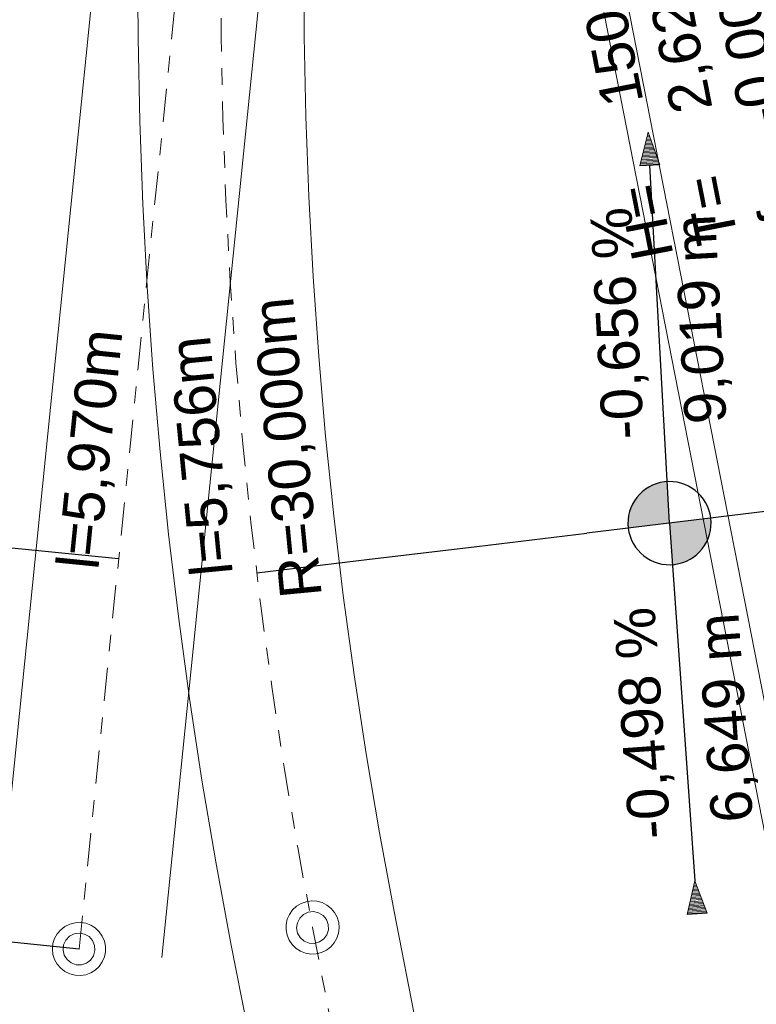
# Model space of a CAD drawing. Extents: x 4534443 to 4534638, y 5622054 to 5622365.
# Tile 61 of 79: x 4534532.08 to 4534536.51, y 5622307.55 to 5622313.47. Entities that reach past the tile are written whole.
import ezdxf

# ---------------------------------------------------------------- set-up
doc = ezdxf.new("R2010")
doc.units = 0
doc.linetypes.add('LT00000', pattern=[0])
doc.linetypes.add('LT00008', pattern=[0.42, 0.2, -0.1, 0.02, -0.1])
for name, color, linetype, lineweight, true_color in [('A-ELEMENTE', 18, 'LT00000', 5, 0x000000), ('A-LAENGEN', 18, 'LT00000', 5, 0x000000), ('ACHSEN', 18, 'LT00000', 5, 0x000000), ('GLEISE', 18, 'LT00000', 5, 0x000000), ('NEIGUNG', 18, 'LT00000', 5, 0x000000), ('Rundbord', 18, 'LT00000', 5, 0x000000)]:
    doc.layers.add(name, color=color, linetype=linetype, lineweight=lineweight, true_color=true_color)
doc.styles.add('TS100', font='arial.ttf', dxfattribs={"height": 0.2})

# ---------------------------------------------------------------- blocks, each defined once
blk = doc.blocks.new('SYMB1109')
at = {"color": 0, "linetype": 'ByBlock', "lineweight": -2, "flags": 128}
for points in [[(0.5, 0), (0.489765, 0.100649), (0.459479, 0.197178), (0.410382, 0.285634), (0.344483, 0.362396), (0.264482, 0.424322), (0.173653, 0.468876), (0.075714, 0.494234), (-0.025325, 0.499358), (-0.125326, 0.484039), (-0.220197, 0.448902), (-0.306053, 0.395388), (-0.379379, 0.325686), (-0.437173, 0.242651), (-0.47707, 0.149682), (-0.497435, 0.050584), (-0.497435, -0.050584), (-0.47707, -0.149682), (-0.437173, -0.242651), (-0.379379, -0.325686), (-0.306053, -0.395388), (-0.220197, -0.448902), (-0.125326, -0.484039), (-0.025325, -0.499358), (0.075714, -0.494234), (0.173653, -0.468876), (0.264482, -0.424322), (0.344483, -0.362396), (0.410382, -0.285634), (0.459479, -0.197178), (0.489765, -0.100649), (0.5, 0)], [(0.3, 0), (0.283745, 0.09741), (0.236742, 0.184264), (0.164084, 0.25115), (0.073646, 0.29082), (-0.024774, 0.298975), (-0.120509, 0.274732), (-0.203184, 0.220717), (-0.263842, 0.142784), (-0.295908, 0.049378), (-0.295908, -0.049378), (-0.263842, -0.142784), (-0.203184, -0.220717), (-0.120509, -0.274732), (-0.024774, -0.298975), (0.073646, -0.29082), (0.164084, -0.25115), (0.236742, -0.184264), (0.283745, -0.09741), (0.3, 0)]]:
    blk.add_lwpolyline(points, close=True, dxfattribs=at)
blk = doc.blocks.new('0050890N01')
at = {"color": 253, "linetype": 'ByBlock', "lineweight": 25, "true_color": 0xafafaf, "style": 'TS100'}
for s, p in [(' H=     1500 m', (-1.088194, 5.106944)), (' T=    2,625 m', (-1.070833, 4.706944)), (' f=   -0,002 m', (-1.022222, 4.306944))]:
    blk.add_text(s, height=0.25, dxfattribs=at).set_placement(p)
blk = doc.blocks.new('SYMB16')
at = {"color": 0, "linetype": 'ByBlock', "lineweight": -2}
for p, q in [((0.020001, 0.006001), (0.020001, -0.006001)), ((0.020001, 0.006001), (0.020001, -0.006001)), ((0.020001, 0.006001), (0.020001, -0.006001)), ((0.020001, 0.006001), (0.020001, -0.006001)), ((0.020001, 0.006001), (0.020001, -0.006001)), ((0.020001, 0.006001), (0.020001, -0.006001)), ((0.020001, 0.006001), (0.020001, -0.006001)), ((0.020001, 0.006001), (0.020001, -0.006001)), ((0.020001, 0.006001), (0.020001, -0.006001)), ((0.020001, 0.006001), (0.020001, -0.006001)), ((0.020001, 0.006001), (0.020001, -0.006001)), ((0.020001, 0.006001), (0.020001, -0.006001)), ((0.020001, 0.006001), (0.020001, -0.006001)), ((0.020001, 0.006001), (0.020001, -0.006001)), ((0.020001, 0.006001), (0.020001, -0.006001)), ((0.020001, 0.006001), (0.020001, -0.006001)), ((0.020001, 0.006001), (0.020001, -0.006001)), ((0.020001, 0.006001), (0.020001, -0.006001)), ((0.020001, 0.006001), (0.020001, -0.006001)), ((0.020001, 0.006001), (0.020001, -0.006001)), ((0.020001, 0.006001), (0.020001, -0.006001)), ((0.020001, 0.006001), (0.020001, -0.006001)), ((0.020001, 0.006001), (0.020001, -0.006001)), ((0.020001, 0.006001), (0.020001, -0.006001)), ((0.020001, 0.006001), (0.020001, -0.006001)), ((0.020001, 0.006001), (0.020001, -0.006001)), ((0.060001, 0.018001), (0.060001, -0.018001)), ((0.060001, 0.018001), (0.060001, -0.018001)), ((0.060001, 0.018001), (0.060001, -0.018001)), ((0.060001, 0.018001), (0.060001, -0.018001)), ((0.060001, 0.018001), (0.060001, -0.018001)), ((0.060001, 0.018001), (0.060001, -0.018001)), ((0.060001, 0.018001), (0.060001, -0.018001)), ((0.060001, 0.018001), (0.060001, -0.018001)), ((0.060001, 0.018001), (0.060001, -0.018001)), ((0.060001, 0.018001), (0.060001, -0.018001)), ((0.060001, 0.018001), (0.060001, -0.018001)), ((0.060001, 0.018001), (0.060001, -0.018001)), ((0.060001, 0.018001), (0.060001, -0.018001)), ((0.060001, 0.018001), (0.060001, -0.018001)), ((0.060001, 0.018001), (0.060001, -0.018001)), ((0.060001, 0.018001), (0.060001, -0.018001)), ((0.060001, 0.018001), (0.060001, -0.018001)), ((0.060001, 0.018001), (0.060001, -0.018001)), ((0.060001, 0.018001), (0.060001, -0.018001)), ((0.060001, 0.018001), (0.060001, -0.018001)), ((0.060001, 0.018001), (0.060001, -0.018001)), ((0.060001, 0.018001), (0.060001, -0.018001)), ((0.060001, 0.018001), (0.060001, -0.018001)), ((0.060001, 0.018001), (0.060001, -0.018001)), ((0.060001, 0.018001), (0.060001, -0.018001)), ((0.060001, 0.018001), (0.060001, -0.018001)), ((0.100001, 0.030001), (0.100001, -0.030001)), ((0.100001, 0.030001), (0.100001, -0.030001)), ((0.100001, 0.030001), (0.100001, -0.030001)), ((0.100001, 0.030001), (0.100001, -0.030001)), ((0.100001, 0.030001), (0.100001, -0.030001)), ((0.100001, 0.030001), (0.100001, -0.030001)), ((0.100001, 0.030001), (0.100001, -0.030001)), ((0.100001, 0.030001), (0.100001, -0.030001)), ((0.100001, 0.030001), (0.100001, -0.030001)), ((0.100001, 0.030001), (0.100001, -0.030001)), ((0.100001, 0.030001), (0.100001, -0.030001)), ((0.100001, 0.030001), (0.100001, -0.030001)), ((0.100001, 0.030001), (0.100001, -0.030001)), ((0.100001, 0.030001), (0.100001, -0.030001)), ((0.100001, 0.030001), (0.100001, -0.030001)), ((0.100001, 0.030001), (0.100001, -0.030001)), ((0.100001, 0.030001), (0.100001, -0.030001)), ((0.100001, 0.030001), (0.100001, -0.030001)), ((0.100001, 0.030001), (0.100001, -0.030001)), ((0.100001, 0.030001), (0.100001, -0.030001)), ((0.100001, 0.030001), (0.100001, -0.030001)), ((0.100001, 0.030001), (0.100001, -0.030001)), ((0.100001, 0.030001), (0.100001, -0.030001)), ((0.100001, 0.030001), (0.100001, -0.030001)), ((0.100001, 0.030001), (0.100001, -0.030001)), ((0.100001, 0.030001), (0.100001, -0.030001)), ((0.140001, 0.042001), (0.140001, -0.042001)), ((0.140001, 0.042001), (0.140001, -0.042001)), ((0.140001, 0.042001), (0.140001, -0.042001)), ((0.140001, 0.042001), (0.140001, -0.042001)), ((0.140001, 0.042001), (0.140001, -0.042001)), ((0.140001, 0.042001), (0.140001, -0.042001)), ((0.140001, 0.042001), (0.140001, -0.042001)), ((0.140001, 0.042001), (0.140001, -0.042001)), ((0.140001, 0.042001), (0.140001, -0.042001)), ((0.140001, 0.042001), (0.140001, -0.042001)), ((0.140001, 0.042001), (0.140001, -0.042001)), ((0.140001, 0.042001), (0.140001, -0.042001)), ((0.140001, 0.042001), (0.140001, -0.042001)), ((0.140001, 0.042001), (0.140001, -0.042001)), ((0.140001, 0.042001), (0.140001, -0.042001)), ((0.140001, 0.042001), (0.140001, -0.042001)), ((0.140001, 0.042001), (0.140001, -0.042001)), ((0.140001, 0.042001), (0.140001, -0.042001)), ((0.140001, 0.042001), (0.140001, -0.042001)), ((0.140001, 0.042001), (0.140001, -0.042001)), ((0.140001, 0.042001), (0.140001, -0.042001)), ((0.140001, 0.042001), (0.140001, -0.042001)), ((0.140001, 0.042001), (0.140001, -0.042001)), ((0.140001, 0.042001), (0.140001, -0.042001)), ((0.140001, 0.042001), (0.140001, -0.042001)), ((0.140001, 0.042001), (0.140001, -0.042001)), ((0.180001, 0.054001), (0.180001, -0.054001)), ((0.180001, 0.054001), (0.180001, -0.054001)), ((0.180001, 0.054001), (0.180001, -0.054001)), ((0.180001, 0.054001), (0.180001, -0.054001)), ((0.180001, 0.054001), (0.180001, -0.054001)), ((0.180001, 0.054001), (0.180001, -0.054001)), ((0.180001, 0.054001), (0.180001, -0.054001)), ((0.180001, 0.054001), (0.180001, -0.054001)), ((0.180001, 0.054001), (0.180001, -0.054001)), ((0.180001, 0.054001), (0.180001, -0.054001)), ((0.180001, 0.054001), (0.180001, -0.054001)), ((0.180001, 0.054001), (0.180001, -0.054001)), ((0.180001, 0.054001), (0.180001, -0.054001)), ((0.180001, 0.054001), (0.180001, -0.054001)), ((0.180001, 0.054001), (0.180001, -0.054001)), ((0.180001, 0.054001), (0.180001, -0.054001)), ((0.180001, 0.054001), (0.180001, -0.054001)), ((0.180001, 0.054001), (0.180001, -0.054001)), ((0.180001, 0.054001), (0.180001, -0.054001)), ((0.180001, 0.054001), (0.180001, -0.054001)), ((0.180001, 0.054001), (0.180001, -0.054001)), ((0.180001, 0.054001), (0.180001, -0.054001)), ((0.180001, 0.054001), (0.180001, -0.054001)), ((0.180001, 0.054001), (0.180001, -0.054001)), ((0.180001, 0.054001), (0.180001, -0.054001)), ((0.180001, 0.054001), (0.180001, -0.054001)), ((0.220001, 0.066001), (0.220001, -0.066001)), ((0.220001, 0.066001), (0.220001, -0.066001)), ((0.220001, 0.066001), (0.220001, -0.066001)), ((0.220001, 0.066001), (0.220001, -0.066001)), ((0.220001, 0.066001), (0.220001, -0.066001)), ((0.220001, 0.066001), (0.220001, -0.066001)), ((0.220001, 0.066001), (0.220001, -0.066001)), ((0.220001, 0.066001), (0.220001, -0.066001)), ((0.220001, 0.066001), (0.220001, -0.066001)), ((0.220001, 0.066001), (0.220001, -0.066001)), ((0.220001, 0.066001), (0.220001, -0.066001)), ((0.220001, 0.066001), (0.220001, -0.066001)), ((0.220001, 0.066001), (0.220001, -0.066001)), ((0.220001, 0.066001), (0.220001, -0.066001)), ((0.220001, 0.066001), (0.220001, -0.066001)), ((0.220001, 0.066001), (0.220001, -0.066001)), ((0.220001, 0.066001), (0.220001, -0.066001)), ((0.220001, 0.066001), (0.220001, -0.066001)), ((0.220001, 0.066001), (0.220001, -0.066001)), ((0.220001, 0.066001), (0.220001, -0.066001)), ((0.220001, 0.066001), (0.220001, -0.066001)), ((0.220001, 0.066001), (0.220001, -0.066001)), ((0.220001, 0.066001), (0.220001, -0.066001)), ((0.220001, 0.066001), (0.220001, -0.066001)), ((0.220001, 0.066001), (0.220001, -0.066001)), ((0.220001, 0.066001), (0.220001, -0.066001)), ((0.260001, 0.078001), (0.260001, -0.078001)), ((0.260001, 0.078001), (0.260001, -0.078001)), ((0.260001, 0.078001), (0.260001, -0.078001)), ((0.260001, 0.078001), (0.260001, -0.078001)), ((0.260001, 0.078001), (0.260001, -0.078001)), ((0.260001, 0.078001), (0.260001, -0.078001)), ((0.260001, 0.078001), (0.260001, -0.078001)), ((0.260001, 0.078001), (0.260001, -0.078001)), ((0.260001, 0.078001), (0.260001, -0.078001)), ((0.260001, 0.078001), (0.260001, -0.078001)), ((0.260001, 0.078001), (0.260001, -0.078001)), ((0.260001, 0.078001), (0.260001, -0.078001)), ((0.260001, 0.078001), (0.260001, -0.078001)), ((0.260001, 0.078001), (0.260001, -0.078001)), ((0.260001, 0.078001), (0.260001, -0.078001)), ((0.260001, 0.078001), (0.260001, -0.078001)), ((0.260001, 0.078001), (0.260001, -0.078001)), ((0.260001, 0.078001), (0.260001, -0.078001)), ((0.260001, 0.078001), (0.260001, -0.078001)), ((0.260001, 0.078001), (0.260001, -0.078001)), ((0.260001, 0.078001), (0.260001, -0.078001)), ((0.260001, 0.078001), (0.260001, -0.078001)), ((0.260001, 0.078001), (0.260001, -0.078001)), ((0.260001, 0.078001), (0.260001, -0.078001)), ((0.260001, 0.078001), (0.260001, -0.078001)), ((0.260001, 0.078001), (0.260001, -0.078001)), ((0.300001, 0.090001), (0.300001, -0.090001)), ((0.300001, 0.090001), (0.300001, -0.090001)), ((0.300001, 0.090001), (0.300001, -0.090001)), ((0.300001, 0.090001), (0.300001, -0.090001)), ((0.300001, 0.090001), (0.300001, -0.090001)), ((0.300001, 0.090001), (0.300001, -0.090001)), ((0.300001, 0.090001), (0.300001, -0.090001)), ((0.300001, 0.090001), (0.300001, -0.090001)), ((0.300001, 0.090001), (0.300001, -0.090001)), ((0.300001, 0.090001), (0.300001, -0.090001)), ((0.300001, 0.090001), (0.300001, -0.090001)), ((0.300001, 0.090001), (0.300001, -0.090001)), ((0.300001, 0.090001), (0.300001, -0.090001)), ((0.300001, 0.090001), (0.300001, -0.090001)), ((0.300001, 0.090001), (0.300001, -0.090001)), ((0.300001, 0.090001), (0.300001, -0.090001)), ((0.300001, 0.090001), (0.300001, -0.090001)), ((0.300001, 0.090001), (0.300001, -0.090001)), ((0.300001, 0.090001), (0.300001, -0.090001)), ((0.300001, 0.090001), (0.300001, -0.090001)), ((0.300001, 0.090001), (0.300001, -0.090001)), ((0.300001, 0.090001), (0.300001, -0.090001)), ((0.300001, 0.090001), (0.300001, -0.090001)), ((0.300001, 0.090001), (0.300001, -0.090001)), ((0.300001, 0.090001), (0.300001, -0.090001)), ((0.300001, 0.090001), (0.300001, -0.090001)), ((0.340001, 0.102001), (0.340001, -0.102001)), ((0.340001, 0.102001), (0.340001, -0.102001)), ((0.340001, 0.102001), (0.340001, -0.102001)), ((0.340001, 0.102001), (0.340001, -0.102001)), ((0.340001, 0.102001), (0.340001, -0.102001)), ((0.340001, 0.102001), (0.340001, -0.102001)), ((0.340001, 0.102001), (0.340001, -0.102001)), ((0.340001, 0.102001), (0.340001, -0.102001)), ((0.340001, 0.102001), (0.340001, -0.102001)), ((0.340001, 0.102001), (0.340001, -0.102001)), ((0.340001, 0.102001), (0.340001, -0.102001)), ((0.340001, 0.102001), (0.340001, -0.102001)), ((0.340001, 0.102001), (0.340001, -0.102001)), ((0.340001, 0.102001), (0.340001, -0.102001)), ((0.340001, 0.102001), (0.340001, -0.102001)), ((0.340001, 0.102001), (0.340001, -0.102001)), ((0.340001, 0.102001), (0.340001, -0.102001)), ((0.340001, 0.102001), (0.340001, -0.102001)), ((0.340001, 0.102001), (0.340001, -0.102001)), ((0.340001, 0.102001), (0.340001, -0.102001)), ((0.340001, 0.102001), (0.340001, -0.102001)), ((0.340001, 0.102001), (0.340001, -0.102001)), ((0.340001, 0.102001), (0.340001, -0.102001)), ((0.340001, 0.102001), (0.340001, -0.102001)), ((0.340001, 0.102001), (0.340001, -0.102001)), ((0.340001, 0.102001), (0.340001, -0.102001)), ((0.380001, 0.114001), (0.380001, -0.114001)), ((0.380001, 0.114001), (0.380001, -0.114001)), ((0.380001, 0.114001), (0.380001, -0.114001)), ((0.380001, 0.114001), (0.380001, -0.114001)), ((0.380001, 0.114001), (0.380001, -0.114001)), ((0.380001, 0.114001), (0.380001, -0.114001)), ((0.380001, 0.114001), (0.380001, -0.114001)), ((0.380001, 0.114001), (0.380001, -0.114001)), ((0.380001, 0.114001), (0.380001, -0.114001)), ((0.380001, 0.114001), (0.380001, -0.114001)), ((0.380001, 0.114001), (0.380001, -0.114001)), ((0.380001, 0.114001), (0.380001, -0.114001)), ((0.380001, 0.114001), (0.380001, -0.114001)), ((0.380001, 0.114001), (0.380001, -0.114001)), ((0.380001, 0.114001), (0.380001, -0.114001)), ((0.380001, 0.114001), (0.380001, -0.114001)), ((0.380001, 0.114001), (0.380001, -0.114001)), ((0.380001, 0.114001), (0.380001, -0.114001)), ((0.380001, 0.114001), (0.380001, -0.114001)), ((0.380001, 0.114001), (0.380001, -0.114001)), ((0.380001, 0.114001), (0.380001, -0.114001)), ((0.380001, 0.114001), (0.380001, -0.114001)), ((0.380001, 0.114001), (0.380001, -0.114001)), ((0.380001, 0.114001), (0.380001, -0.114001)), ((0.380001, 0.114001), (0.380001, -0.114001)), ((0.380001, 0.114001), (0.380001, -0.114001)), ((0.420001, 0.126001), (0.420001, -0.126001)), ((0.420001, 0.126001), (0.420001, -0.126001)), ((0.420001, 0.126001), (0.420001, -0.126001)), ((0.420001, 0.126001), (0.420001, -0.126001)), ((0.420001, 0.126001), (0.420001, -0.126001)), ((0.420001, 0.126001), (0.420001, -0.126001)), ((0.420001, 0.126001), (0.420001, -0.126001)), ((0.420001, 0.126001), (0.420001, -0.126001)), ((0.420001, 0.126001), (0.420001, -0.126001)), ((0.420001, 0.126001), (0.420001, -0.126001)), ((0.420001, 0.126001), (0.420001, -0.126001)), ((0.420001, 0.126001), (0.420001, -0.126001)), ((0.420001, 0.126001), (0.420001, -0.126001)), ((0.420001, 0.126001), (0.420001, -0.126001)), ((0.420001, 0.126001), (0.420001, -0.126001)), ((0.420001, 0.126001), (0.420001, -0.126001)), ((0.420001, 0.126001), (0.420001, -0.126001)), ((0.420001, 0.126001), (0.420001, -0.126001)), ((0.420001, 0.126001), (0.420001, -0.126001)), ((0.420001, 0.126001), (0.420001, -0.126001)), ((0.420001, 0.126001), (0.420001, -0.126001)), ((0.420001, 0.126001), (0.420001, -0.126001)), ((0.420001, 0.126001), (0.420001, -0.126001)), ((0.420001, 0.126001), (0.420001, -0.126001)), ((0.420001, 0.126001), (0.420001, -0.126001)), ((0.420001, 0.126001), (0.420001, -0.126001)), ((0.460001, 0.138001), (0.460001, -0.138001)), ((0.460001, 0.138001), (0.460001, -0.138001)), ((0.460001, 0.138001), (0.460001, -0.138001)), ((0.460001, 0.138001), (0.460001, -0.138001)), ((0.460001, 0.138001), (0.460001, -0.138001)), ((0.460001, 0.138001), (0.460001, -0.138001)), ((0.460001, 0.138001), (0.460001, -0.138001)), ((0.460001, 0.138001), (0.460001, -0.138001)), ((0.460001, 0.138001), (0.460001, -0.138001)), ((0.460001, 0.138001), (0.460001, -0.138001)), ((0.460001, 0.138001), (0.460001, -0.138001)), ((0.460001, 0.138001), (0.460001, -0.138001)), ((0.460001, 0.138001), (0.460001, -0.138001)), ((0.460001, 0.138001), (0.460001, -0.138001)), ((0.460001, 0.138001), (0.460001, -0.138001)), ((0.460001, 0.138001), (0.460001, -0.138001)), ((0.460001, 0.138001), (0.460001, -0.138001)), ((0.460001, 0.138001), (0.460001, -0.138001)), ((0.460001, 0.138001), (0.460001, -0.138001)), ((0.460001, 0.138001), (0.460001, -0.138001)), ((0.460001, 0.138001), (0.460001, -0.138001)), ((0.460001, 0.138001), (0.460001, -0.138001)), ((0.460001, 0.138001), (0.460001, -0.138001)), ((0.460001, 0.138001), (0.460001, -0.138001)), ((0.460001, 0.138001), (0.460001, -0.138001)), ((0.460001, 0.138001), (0.460001, -0.138001)), ((0.500001, 0.150001), (0.500001, -0.150001)), ((0.500001, 0.150001), (0.500001, -0.150001)), ((0.500001, 0.150001), (0.500001, -0.150001)), ((0.500001, 0.150001), (0.500001, -0.150001)), ((0.500001, 0.150001), (0.500001, -0.150001)), ((0.500001, 0.150001), (0.500001, -0.150001)), ((0.500001, 0.150001), (0.500001, -0.150001)), ((0.500001, 0.150001), (0.500001, -0.150001)), ((0.500001, 0.150001), (0.500001, -0.150001)), ((0.500001, 0.150001), (0.500001, -0.150001)), ((0.500001, 0.150001), (0.500001, -0.150001)), ((0.500001, 0.150001), (0.500001, -0.150001)), ((0.500001, 0.150001), (0.500001, -0.150001)), ((0.500001, 0.150001), (0.500001, -0.150001)), ((0.500001, 0.150001), (0.500001, -0.150001)), ((0.500001, 0.150001), (0.500001, -0.150001)), ((0.500001, 0.150001), (0.500001, -0.150001)), ((0.500001, 0.150001), (0.500001, -0.150001)), ((0.500001, 0.150001), (0.500001, -0.150001)), ((0.500001, 0.150001), (0.500001, -0.150001)), ((0.500001, 0.150001), (0.500001, -0.150001)), ((0.500001, 0.150001), (0.500001, -0.150001)), ((0.500001, 0.150001), (0.500001, -0.150001)), ((0.500001, 0.150001), (0.500001, -0.150001)), ((0.500001, 0.150001), (0.500001, -0.150001)), ((0.500001, 0.150001), (0.500001, -0.150001)), ((0.540001, 0.162001), (0.540001, -0.162001)), ((0.540001, 0.162001), (0.540001, -0.162001)), ((0.540001, 0.162001), (0.540001, -0.162001)), ((0.540001, 0.162001), (0.540001, -0.162001)), ((0.540001, 0.162001), (0.540001, -0.162001)), ((0.540001, 0.162001), (0.540001, -0.162001)), ((0.540001, 0.162001), (0.540001, -0.162001)), ((0.540001, 0.162001), (0.540001, -0.162001)), ((0.540001, 0.162001), (0.540001, -0.162001)), ((0.540001, 0.162001), (0.540001, -0.162001)), ((0.540001, 0.162001), (0.540001, -0.162001)), ((0.540001, 0.162001), (0.540001, -0.162001)), ((0.540001, 0.162001), (0.540001, -0.162001)), ((0.540001, 0.162001), (0.540001, -0.162001)), ((0.540001, 0.162001), (0.540001, -0.162001)), ((0.540001, 0.162001), (0.540001, -0.162001)), ((0.540001, 0.162001), (0.540001, -0.162001)), ((0.540001, 0.162001), (0.540001, -0.162001)), ((0.540001, 0.162001), (0.540001, -0.162001)), ((0.540001, 0.162001), (0.540001, -0.162001)), ((0.540001, 0.162001), (0.540001, -0.162001)), ((0.540001, 0.162001), (0.540001, -0.162001)), ((0.540001, 0.162001), (0.540001, -0.162001)), ((0.540001, 0.162001), (0.540001, -0.162001)), ((0.540001, 0.162001), (0.540001, -0.162001)), ((0.540001, 0.162001), (0.540001, -0.162001)), ((0.580001, 0.174001), (0.580001, -0.174001)), ((0.580001, 0.174001), (0.580001, -0.174001)), ((0.580001, 0.174001), (0.580001, -0.174001)), ((0.580001, 0.174001), (0.580001, -0.174001)), ((0.580001, 0.174001), (0.580001, -0.174001)), ((0.580001, 0.174001), (0.580001, -0.174001)), ((0.580001, 0.174001), (0.580001, -0.174001)), ((0.580001, 0.174001), (0.580001, -0.174001)), ((0.580001, 0.174001), (0.580001, -0.174001)), ((0.580001, 0.174001), (0.580001, -0.174001)), ((0.580001, 0.174001), (0.580001, -0.174001)), ((0.580001, 0.174001), (0.580001, -0.174001)), ((0.580001, 0.174001), (0.580001, -0.174001)), ((0.580001, 0.174001), (0.580001, -0.174001)), ((0.580001, 0.174001), (0.580001, -0.174001)), ((0.580001, 0.174001), (0.580001, -0.174001)), ((0.580001, 0.174001), (0.580001, -0.174001)), ((0.580001, 0.174001), (0.580001, -0.174001)), ((0.580001, 0.174001), (0.580001, -0.174001)), ((0.580001, 0.174001), (0.580001, -0.174001)), ((0.580001, 0.174001), (0.580001, -0.174001)), ((0.580001, 0.174001), (0.580001, -0.174001)), ((0.580001, 0.174001), (0.580001, -0.174001)), ((0.580001, 0.174001), (0.580001, -0.174001)), ((0.580001, 0.174001), (0.580001, -0.174001)), ((0.580001, 0.174001), (0.580001, -0.174001)), ((0.620001, 0.186001), (0.620001, -0.186001)), ((0.620001, 0.186001), (0.620001, -0.186001)), ((0.620001, 0.186001), (0.620001, -0.186001)), ((0.620001, 0.186001), (0.620001, -0.186001)), ((0.620001, 0.186001), (0.620001, -0.186001)), ((0.620001, 0.186001), (0.620001, -0.186001)), ((0.620001, 0.186001), (0.620001, -0.186001)), ((0.620001, 0.186001), (0.620001, -0.186001)), ((0.620001, 0.186001), (0.620001, -0.186001)), ((0.620001, 0.186001), (0.620001, -0.186001)), ((0.620001, 0.186001), (0.620001, -0.186001)), ((0.620001, 0.186001), (0.620001, -0.186001)), ((0.620001, 0.186001), (0.620001, -0.186001)), ((0.620001, 0.186001), (0.620001, -0.186001)), ((0.620001, 0.186001), (0.620001, -0.186001)), ((0.620001, 0.186001), (0.620001, -0.186001)), ((0.620001, 0.186001), (0.620001, -0.186001)), ((0.620001, 0.186001), (0.620001, -0.186001)), ((0.620001, 0.186001), (0.620001, -0.186001)), ((0.620001, 0.186001), (0.620001, -0.186001)), ((0.620001, 0.186001), (0.620001, -0.186001)), ((0.620001, 0.186001), (0.620001, -0.186001)), ((0.620001, 0.186001), (0.620001, -0.186001)), ((0.620001, 0.186001), (0.620001, -0.186001)), ((0.620001, 0.186001), (0.620001, -0.186001)), ((0.620001, 0.186001), (0.620001, -0.186001)), ((0.660001, 0.198001), (0.660001, -0.198001)), ((0.660001, 0.198001), (0.660001, -0.198001)), ((0.660001, 0.198001), (0.660001, -0.198001)), ((0.660001, 0.198001), (0.660001, -0.198001)), ((0.660001, 0.198001), (0.660001, -0.198001)), ((0.660001, 0.198001), (0.660001, -0.198001)), ((0.660001, 0.198001), (0.660001, -0.198001)), ((0.660001, 0.198001), (0.660001, -0.198001)), ((0.660001, 0.198001), (0.660001, -0.198001)), ((0.660001, 0.198001), (0.660001, -0.198001)), ((0.660001, 0.198001), (0.660001, -0.198001)), ((0.660001, 0.198001), (0.660001, -0.198001)), ((0.660001, 0.198001), (0.660001, -0.198001)), ((0.660001, 0.198001), (0.660001, -0.198001)), ((0.660001, 0.198001), (0.660001, -0.198001)), ((0.660001, 0.198001), (0.660001, -0.198001)), ((0.660001, 0.198001), (0.660001, -0.198001)), ((0.660001, 0.198001), (0.660001, -0.198001)), ((0.660001, 0.198001), (0.660001, -0.198001)), ((0.660001, 0.198001), (0.660001, -0.198001)), ((0.660001, 0.198001), (0.660001, -0.198001)), ((0.660001, 0.198001), (0.660001, -0.198001)), ((0.660001, 0.198001), (0.660001, -0.198001)), ((0.660001, 0.198001), (0.660001, -0.198001)), ((0.660001, 0.198001), (0.660001, -0.198001)), ((0.660001, 0.198001), (0.660001, -0.198001)), ((0.700001, 0.210001), (0.700001, -0.210001)), ((0.700001, 0.210001), (0.700001, -0.210001)), ((0.700001, 0.210001), (0.700001, -0.210001)), ((0.700001, 0.210001), (0.700001, -0.210001)), ((0.700001, 0.210001), (0.700001, -0.210001)), ((0.700001, 0.210001), (0.700001, -0.210001)), ((0.700001, 0.210001), (0.700001, -0.210001)), ((0.700001, 0.210001), (0.700001, -0.210001)), ((0.700001, 0.210001), (0.700001, -0.210001)), ((0.700001, 0.210001), (0.700001, -0.210001)), ((0.700001, 0.210001), (0.700001, -0.210001)), ((0.700001, 0.210001), (0.700001, -0.210001)), ((0.700001, 0.210001), (0.700001, -0.210001)), ((0.700001, 0.210001), (0.700001, -0.210001)), ((0.700001, 0.210001), (0.700001, -0.210001)), ((0.700001, 0.210001), (0.700001, -0.210001)), ((0.700001, 0.210001), (0.700001, -0.210001)), ((0.700001, 0.210001), (0.700001, -0.210001)), ((0.700001, 0.210001), (0.700001, -0.210001)), ((0.700001, 0.210001), (0.700001, -0.210001)), ((0.700001, 0.210001), (0.700001, -0.210001)), ((0.700001, 0.210001), (0.700001, -0.210001)), ((0.700001, 0.210001), (0.700001, -0.210001)), ((0.700001, 0.210001), (0.700001, -0.210001)), ((0.700001, 0.210001), (0.700001, -0.210001)), ((0.700001, 0.210001), (0.700001, -0.210001)), ((0.740001, 0.222001), (0.740001, -0.222001)), ((0.740001, 0.222001), (0.740001, -0.222001)), ((0.740001, 0.222001), (0.740001, -0.222001)), ((0.740001, 0.222001), (0.740001, -0.222001)), ((0.740001, 0.222001), (0.740001, -0.222001)), ((0.740001, 0.222001), (0.740001, -0.222001)), ((0.740001, 0.222001), (0.740001, -0.222001)), ((0.740001, 0.222001), (0.740001, -0.222001)), ((0.740001, 0.222001), (0.740001, -0.222001)), ((0.740001, 0.222001), (0.740001, -0.222001)), ((0.740001, 0.222001), (0.740001, -0.222001)), ((0.740001, 0.222001), (0.740001, -0.222001)), ((0.740001, 0.222001), (0.740001, -0.222001)), ((0.740001, 0.222001), (0.740001, -0.222001)), ((0.740001, 0.222001), (0.740001, -0.222001)), ((0.740001, 0.222001), (0.740001, -0.222001)), ((0.740001, 0.222001), (0.740001, -0.222001)), ((0.740001, 0.222001), (0.740001, -0.222001)), ((0.740001, 0.222001), (0.740001, -0.222001)), ((0.740001, 0.222001), (0.740001, -0.222001)), ((0.740001, 0.222001), (0.740001, -0.222001)), ((0.740001, 0.222001), (0.740001, -0.222001)), ((0.740001, 0.222001), (0.740001, -0.222001)), ((0.740001, 0.222001), (0.740001, -0.222001)), ((0.740001, 0.222001), (0.740001, -0.222001)), ((0.740001, 0.222001), (0.740001, -0.222001)), ((0.780001, 0.234001), (0.780001, -0.234001)), ((0.780001, 0.234001), (0.780001, -0.234001)), ((0.780001, 0.234001), (0.780001, -0.234001)), ((0.780001, 0.234001), (0.780001, -0.234001)), ((0.780001, 0.234001), (0.780001, -0.234001)), ((0.780001, 0.234001), (0.780001, -0.234001)), ((0.780001, 0.234001), (0.780001, -0.234001)), ((0.780001, 0.234001), (0.780001, -0.234001)), ((0.780001, 0.234001), (0.780001, -0.234001)), ((0.780001, 0.234001), (0.780001, -0.234001)), ((0.780001, 0.234001), (0.780001, -0.234001)), ((0.780001, 0.234001), (0.780001, -0.234001)), ((0.780001, 0.234001), (0.780001, -0.234001)), ((0.780001, 0.234001), (0.780001, -0.234001)), ((0.780001, 0.234001), (0.780001, -0.234001)), ((0.780001, 0.234001), (0.780001, -0.234001)), ((0.780001, 0.234001), (0.780001, -0.234001)), ((0.780001, 0.234001), (0.780001, -0.234001)), ((0.780001, 0.234001), (0.780001, -0.234001)), ((0.780001, 0.234001), (0.780001, -0.234001)), ((0.780001, 0.234001), (0.780001, -0.234001)), ((0.780001, 0.234001), (0.780001, -0.234001)), ((0.780001, 0.234001), (0.780001, -0.234001)), ((0.780001, 0.234001), (0.780001, -0.234001)), ((0.780001, 0.234001), (0.780001, -0.234001)), ((0.780001, 0.234001), (0.780001, -0.234001)), ((0.820001, 0.246001), (0.820001, -0.246001)), ((0.820001, 0.246001), (0.820001, -0.246001)), ((0.820001, 0.246001), (0.820001, -0.246001)), ((0.820001, 0.246001), (0.820001, -0.246001)), ((0.820001, 0.246001), (0.820001, -0.246001)), ((0.820001, 0.246001), (0.820001, -0.246001)), ((0.820001, 0.246001), (0.820001, -0.246001)), ((0.820001, 0.246001), (0.820001, -0.246001)), ((0.820001, 0.246001), (0.820001, -0.246001)), ((0.820001, 0.246001), (0.820001, -0.246001)), ((0.820001, 0.246001), (0.820001, -0.246001)), ((0.820001, 0.246001), (0.820001, -0.246001)), ((0.820001, 0.246001), (0.820001, -0.246001)), ((0.820001, 0.246001), (0.820001, -0.246001)), ((0.820001, 0.246001), (0.820001, -0.246001)), ((0.820001, 0.246001), (0.820001, -0.246001)), ((0.820001, 0.246001), (0.820001, -0.246001)), ((0.820001, 0.246001), (0.820001, -0.246001)), ((0.820001, 0.246001), (0.820001, -0.246001)), ((0.820001, 0.246001), (0.820001, -0.246001)), ((0.820001, 0.246001), (0.820001, -0.246001)), ((0.820001, 0.246001), (0.820001, -0.246001)), ((0.820001, 0.246001), (0.820001, -0.246001)), ((0.820001, 0.246001), (0.820001, -0.246001)), ((0.820001, 0.246001), (0.820001, -0.246001)), ((0.820001, 0.246001), (0.820001, -0.246001)), ((0.860001, 0.258001), (0.860001, -0.258001)), ((0.860001, 0.258001), (0.860001, -0.258001)), ((0.860001, 0.258001), (0.860001, -0.258001)), ((0.860001, 0.258001), (0.860001, -0.258001)), ((0.860001, 0.258001), (0.860001, -0.258001)), ((0.860001, 0.258001), (0.860001, -0.258001)), ((0.860001, 0.258001), (0.860001, -0.258001)), ((0.860001, 0.258001), (0.860001, -0.258001)), ((0.860001, 0.258001), (0.860001, -0.258001)), ((0.860001, 0.258001), (0.860001, -0.258001)), ((0.860001, 0.258001), (0.860001, -0.258001)), ((0.860001, 0.258001), (0.860001, -0.258001)), ((0.860001, 0.258001), (0.860001, -0.258001)), ((0.860001, 0.258001), (0.860001, -0.258001)), ((0.860001, 0.258001), (0.860001, -0.258001)), ((0.860001, 0.258001), (0.860001, -0.258001)), ((0.860001, 0.258001), (0.860001, -0.258001)), ((0.860001, 0.258001), (0.860001, -0.258001)), ((0.860001, 0.258001), (0.860001, -0.258001)), ((0.860001, 0.258001), (0.860001, -0.258001)), ((0.860001, 0.258001), (0.860001, -0.258001)), ((0.860001, 0.258001), (0.860001, -0.258001)), ((0.860001, 0.258001), (0.860001, -0.258001)), ((0.860001, 0.258001), (0.860001, -0.258001)), ((0.860001, 0.258001), (0.860001, -0.258001)), ((0.860001, 0.258001), (0.860001, -0.258001)), ((0.900001, 0.270001), (0.900001, -0.270001)), ((0.900001, 0.270001), (0.900001, -0.270001)), ((0.900001, 0.270001), (0.900001, -0.270001)), ((0.900001, 0.270001), (0.900001, -0.270001)), ((0.900001, 0.270001), (0.900001, -0.270001)), ((0.900001, 0.270001), (0.900001, -0.270001)), ((0.900001, 0.270001), (0.900001, -0.270001)), ((0.900001, 0.270001), (0.900001, -0.270001)), ((0.900001, 0.270001), (0.900001, -0.270001)), ((0.900001, 0.270001), (0.900001, -0.270001)), ((0.900001, 0.270001), (0.900001, -0.270001)), ((0.900001, 0.270001), (0.900001, -0.270001)), ((0.900001, 0.270001), (0.900001, -0.270001)), ((0.900001, 0.270001), (0.900001, -0.270001)), ((0.900001, 0.270001), (0.900001, -0.270001)), ((0.900001, 0.270001), (0.900001, -0.270001)), ((0.900001, 0.270001), (0.900001, -0.270001)), ((0.900001, 0.270001), (0.900001, -0.270001)), ((0.900001, 0.270001), (0.900001, -0.270001)), ((0.900001, 0.270001), (0.900001, -0.270001)), ((0.900001, 0.270001), (0.900001, -0.270001)), ((0.900001, 0.270001), (0.900001, -0.270001)), ((0.900001, 0.270001), (0.900001, -0.270001)), ((0.900001, 0.270001), (0.900001, -0.270001)), ((0.900001, 0.270001), (0.900001, -0.270001)), ((0.900001, 0.270001), (0.900001, -0.270001)), ((0.940001, 0.282001), (0.940001, -0.282001)), ((0.940001, 0.282001), (0.940001, -0.282001)), ((0.940001, 0.282001), (0.940001, -0.282001)), ((0.940001, 0.282001), (0.940001, -0.282001)), ((0.940001, 0.282001), (0.940001, -0.282001)), ((0.940001, 0.282001), (0.940001, -0.282001)), ((0.940001, 0.282001), (0.940001, -0.282001)), ((0.940001, 0.282001), (0.940001, -0.282001)), ((0.940001, 0.282001), (0.940001, -0.282001)), ((0.940001, 0.282001), (0.940001, -0.282001)), ((0.940001, 0.282001), (0.940001, -0.282001)), ((0.940001, 0.282001), (0.940001, -0.282001)), ((0.940001, 0.282001), (0.940001, -0.282001)), ((0.940001, 0.282001), (0.940001, -0.282001)), ((0.940001, 0.282001), (0.940001, -0.282001)), ((0.940001, 0.282001), (0.940001, -0.282001)), ((0.940001, 0.282001), (0.940001, -0.282001)), ((0.940001, 0.282001), (0.940001, -0.282001)), ((0.940001, 0.282001), (0.940001, -0.282001)), ((0.940001, 0.282001), (0.940001, -0.282001)), ((0.940001, 0.282001), (0.940001, -0.282001)), ((0.940001, 0.282001), (0.940001, -0.282001)), ((0.940001, 0.282001), (0.940001, -0.282001)), ((0.940001, 0.282001), (0.940001, -0.282001)), ((0.940001, 0.282001), (0.940001, -0.282001)), ((0.940001, 0.282001), (0.940001, -0.282001)), ((0.980001, 0.294001), (0.980001, -0.294001)), ((0.980001, 0.294001), (0.980001, -0.294001)), ((0.980001, 0.294001), (0.980001, -0.294001)), ((0.980001, 0.294001), (0.980001, -0.294001)), ((0.980001, 0.294001), (0.980001, -0.294001)), ((0.980001, 0.294001), (0.980001, -0.294001)), ((0.980001, 0.294001), (0.980001, -0.294001)), ((0.980001, 0.294001), (0.980001, -0.294001)), ((0.980001, 0.294001), (0.980001, -0.294001)), ((0.980001, 0.294001), (0.980001, -0.294001)), ((0.980001, 0.294001), (0.980001, -0.294001)), ((0.980001, 0.294001), (0.980001, -0.294001)), ((0.980001, 0.294001), (0.980001, -0.294001)), ((0.980001, 0.294001), (0.980001, -0.294001)), ((0.980001, 0.294001), (0.980001, -0.294001)), ((0.980001, 0.294001), (0.980001, -0.294001)), ((0.980001, 0.294001), (0.980001, -0.294001)), ((0.980001, 0.294001), (0.980001, -0.294001)), ((0.980001, 0.294001), (0.980001, -0.294001)), ((0.980001, 0.294001), (0.980001, -0.294001)), ((0.980001, 0.294001), (0.980001, -0.294001)), ((0.980001, 0.294001), (0.980001, -0.294001)), ((0.980001, 0.294001), (0.980001, -0.294001)), ((0.980001, 0.294001), (0.980001, -0.294001)), ((0.980001, 0.294001), (0.980001, -0.294001)), ((0.980001, 0.294001), (0.980001, -0.294001))]:
    blk.add_line(p, q, dxfattribs=at)
at = {"color": 0, "linetype": 'ByBlock', "lineweight": -2, "flags": 128}
blk.add_lwpolyline([(1, 0.3), (0, 0), (1, -0.3), (1, 0.3)], close=True, dxfattribs=at)
blk.add_lwpolyline([(1, 0.3), (0, 0), (1, -0.3), (1, 0.3)], close=True, dxfattribs=at)
blk.add_lwpolyline([(1, 0.3), (0, 0), (1, -0.3), (1, 0.3)], close=True, dxfattribs=at)
blk.add_lwpolyline([(1, 0.3), (0, 0), (1, -0.3), (1, 0.3)], close=True, dxfattribs=at)
blk.add_lwpolyline([(1, 0.3), (0, 0), (1, -0.3), (1, 0.3)], close=True, dxfattribs=at)
blk.add_lwpolyline([(1, 0.3), (0, 0), (1, -0.3), (1, 0.3)], close=True, dxfattribs=at)
blk.add_lwpolyline([(1, 0.3), (0, 0), (1, -0.3), (1, 0.3)], close=True, dxfattribs=at)
blk.add_lwpolyline([(1, 0.3), (0, 0), (1, -0.3), (1, 0.3)], close=True, dxfattribs=at)
blk.add_lwpolyline([(1, 0.3), (0, 0), (1, -0.3), (1, 0.3)], close=True, dxfattribs=at)
blk.add_lwpolyline([(1, 0.3), (0, 0), (1, -0.3), (1, 0.3)], close=True, dxfattribs=at)
blk.add_lwpolyline([(1, 0.3), (0, 0), (1, -0.3), (1, 0.3)], close=True, dxfattribs=at)
blk.add_lwpolyline([(1, 0.3), (0, 0), (1, -0.3), (1, 0.3)], close=True, dxfattribs=at)
blk.add_lwpolyline([(1, 0.3), (0, 0), (1, -0.3), (1, 0.3)], close=True, dxfattribs=at)
blk.add_lwpolyline([(1, 0.3), (0, 0), (1, -0.3), (1, 0.3)], close=True, dxfattribs=at)
blk.add_lwpolyline([(1, 0.3), (0, 0), (1, -0.3), (1, 0.3)], close=True, dxfattribs=at)
blk.add_lwpolyline([(1, 0.3), (0, 0), (1, -0.3), (1, 0.3)], close=True, dxfattribs=at)
blk.add_lwpolyline([(1, 0.3), (0, 0), (1, -0.3), (1, 0.3)], close=True, dxfattribs=at)
blk.add_lwpolyline([(1, 0.3), (0, 0), (1, -0.3), (1, 0.3)], close=True, dxfattribs=at)
blk.add_lwpolyline([(1, 0.3), (0, 0), (1, -0.3), (1, 0.3)], close=True, dxfattribs=at)
blk.add_lwpolyline([(1, 0.3), (0, 0), (1, -0.3), (1, 0.3)], close=True, dxfattribs=at)
blk.add_lwpolyline([(1, 0.3), (0, 0), (1, -0.3), (1, 0.3)], close=True, dxfattribs=at)
blk.add_lwpolyline([(1, 0.3), (0, 0), (1, -0.3), (1, 0.3)], close=True, dxfattribs=at)
blk.add_lwpolyline([(1, 0.3), (0, 0), (1, -0.3), (1, 0.3)], close=True, dxfattribs=at)
blk.add_lwpolyline([(1, 0.3), (0, 0), (1, -0.3), (1, 0.3)], close=True, dxfattribs=at)
blk.add_lwpolyline([(1, 0.3), (0, 0), (1, -0.3), (1, 0.3)], close=True, dxfattribs=at)
blk.add_lwpolyline([(1, 0.3), (0, 0), (1, -0.3), (1, 0.3)], close=True, dxfattribs=at)
blk = doc.blocks.new('0050990N06')
at = {"linetype": 'Continuous', "lineweight": 25, "true_color": 0xafafaf}
for points in [[(0.24963, -0.48632), (0.24925, -0.48067), (0.24875, -0.47504), (0.24812, -0.46942), (0.24737, -0.46381), (0.24648, -0.45822), (0.24548, -0.45266), (0.24434, -0.44711), (0.24308, -0.4416), (0.2417, -0.43612), (0.24019, -0.43066), (0.23856, -0.42525), (0.23681, -0.41987), (0.23494, -0.41453), (0.23294, -0.40924), (0.23083, -0.40399), (0.2286, -0.39879), (0.22625, -0.39365), (0.22378, -0.38855), (0.22121, -0.38352), (0.21851, -0.37854), (0.21571, -0.37363), (0.2128, -0.36878), (0.20977, -0.364), (0.20664, -0.35929), (0.2034, -0.35465), (0.20006, -0.35009), (0.19662, -0.3456), (0.19308, -0.34119), (0.18943, -0.33686), (0.1857, -0.33262), (0.18186, -0.32846), (0.17793, -0.32439), (0.17391, -0.32041), (0.16981, -0.31652), (0.16561, -0.31272), (0.16133, -0.30902), (0.15697, -0.30542), (0.15253, -0.30192), (0.14801, -0.29852), (0.14341, -0.29522), (0.13874, -0.29203), (0.134, -0.28894), (0.12919, -0.28597), (0.12431, -0.2831), (0.11937, -0.28034), (0.11437, -0.2777), (0.10931, -0.27517), (0.1042, -0.27275), (0.09903, -0.27045), (0.09381, -0.26827), (0.08855, -0.26621), (0.08323, -0.26426), (0.07788, -0.26244), (0.07248, -0.26074), (0.06705, -0.25916), (0.06158, -0.2577), (0.05609, -0.25637), (0.05056, -0.25517), (0.04501, -0.25408), (0.03943, -0.25313), (0.03384, -0.2523), (0.02822, -0.2516), (0.0226, -0.25102), (0.01696, -0.25058), (0.01131, -0.25026), (0.00566, -0.25006), (0, -0.25), (0, -0.5), (0.24946, -0.51636), (0.24957, -0.51459), (0.24984, -0.50894), (0.24998, -0.50328), (0.24999, -0.49762), (0.24987, -0.49197)], [(-0.24984, -0.49106), (-0.24998, -0.49672), (-0.24999, -0.50238), (-0.24987, -0.50803), (-0.24963, -0.51368), (-0.24925, -0.51933), (-0.24875, -0.52496), (-0.24812, -0.53058), (-0.24737, -0.53619), (-0.24648, -0.54178), (-0.24548, -0.54734), (-0.24434, -0.55289), (-0.24308, -0.5584), (-0.2417, -0.56388), (-0.24019, -0.56934), (-0.23856, -0.57475), (-0.23681, -0.58013), (-0.23494, -0.58547), (-0.23294, -0.59076), (-0.23083, -0.59601), (-0.2286, -0.60121), (-0.22625, -0.60635), (-0.22378, -0.61145), (-0.22121, -0.61648), (-0.21851, -0.62146), (-0.21571, -0.62637), (-0.2128, -0.63122), (-0.20977, -0.636), (-0.20664, -0.64071), (-0.2034, -0.64535), (-0.20006, -0.64991), (-0.19662, -0.6544), (-0.19308, -0.65881), (-0.18943, -0.66314), (-0.1857, -0.66738), (-0.18186, -0.67154), (-0.17793, -0.67561), (-0.17391, -0.67959), (-0.16981, -0.68348), (-0.16561, -0.68728), (-0.16133, -0.69098), (-0.15697, -0.69458), (-0.15253, -0.69808), (-0.14801, -0.70148), (-0.14341, -0.70478), (-0.13874, -0.70797), (-0.134, -0.71106), (-0.12919, -0.71403), (-0.12431, -0.7169), (-0.11937, -0.71966), (-0.11437, -0.7223), (-0.10931, -0.72483), (-0.1042, -0.72725), (-0.09903, -0.72955), (-0.09381, -0.73173), (-0.08855, -0.73379), (-0.08323, -0.73574), (-0.07788, -0.73756), (-0.07248, -0.73926), (-0.06705, -0.74084), (-0.06158, -0.7423), (-0.05609, -0.74363), (-0.05056, -0.74483), (-0.04501, -0.74592), (-0.03943, -0.74687), (-0.03384, -0.7477), (-0.02822, -0.7484), (-0.0226, -0.74898), (-0.01696, -0.74942), (-0.01131, -0.74974), (-0.00566, -0.74994), (0, -0.75), (0, -0.5), (-0.24969, -0.48758)]]:
    blk.add_hatch(color=253, dxfattribs=at).paths.add_polyline_path(points)
at = {"color": 253, "linetype": 'ByBlock', "lineweight": 25, "true_color": 0xafafaf}
for p, q in [((0, -3.756944), (0, 0)), ((0, -0.5), (-2.153251, -0.39286)), ((0, -0.5), (2.151294, -0.641081))]:
    blk.add_line(p, q, dxfattribs=at)
for start, end in [(90, 270), (270, 90)]:
    blk.add_arc((0, -0.5), 0.25, start, end, dxfattribs=at)
at = {"color": 253, "true_color": 0xafafaf, "xscale": 0.2, "yscale": 0.2, "zscale": 0.2}
for p, rotation in [((-2.153251, -0.39286), 177.151453), ((2.350865, -0.654168), 176.247949)]:
    blk.add_blockref('SYMB16', p, dxfattribs=dict(at, rotation=rotation))
at = {"color": 253, "linetype": 'ByBlock', "lineweight": 25, "true_color": 0xafafaf, "style": 'TS100'}
for s, rotation, p in [('-0,498 %', 357.151466, (-1.879829, -0.28131)), ('-0,656 %', 356.247941, (0.524611, -0.409135)), ('6,649 m', 357.151466, (-1.838786, -0.78397)), ('9,019 m', 356.247941, (0.557723, -0.912381))]:
    blk.add_text(s, height=0.25, rotation=rotation, dxfattribs=at).set_placement(p)

msp = doc.modelspace()

# ---------------------------------------------------------------- linework, layer by layer
at = {"layer": 'ACHSEN', "color": 18, "linetype": 'LT00008', "lineweight": 18, "true_color": 0x000000, "flags": 128}
for points in [[(4534532.438293, 5622307.884786), (4534533.041418, 5622313.824242), (4534533.581906, 5622319.146871), (4534534.580264, 5622328.978509), (4534534.862029, 5622331.792865), (4534534.976033, 5622332.955003), (4534535.874, 5622342.164)], [(4534561.451917, 5622110.376476), (4534561.691306, 5622110.961871), (4534561.923271, 5622111.550248), (4534562.147776, 5622112.141511), (4534562.364783, 5622112.735567), (4534562.57426, 5622113.33232), (4534562.776171, 5622113.931675), (4534562.970485, 5622114.533536), (4534563.160976, 5622115.150411), (4534563.298661, 5622115.620557), (4534563.42865, 5622116.092889), (4534563.550909, 5622116.567281), (4534563.665405, 5622117.043605), (4534563.772109, 5622117.521736), (4534563.87099, 5622118.001546), (4534563.962023, 5622118.482906), (4534564.045184, 5622118.965688), (4534564.120451, 5622119.449764), (4534564.187803, 5622119.935005), (4534564.247222, 5622120.421281), (4534564.286506, 5622120.785955), (4534564.826995, 5622126.108583), (4534565.420017, 5622131.948551), (4534565.664096, 5622134.352198), (4534565.720731, 5622134.949514), (4534565.769396, 5622135.547533), (4534565.810084, 5622136.146148), (4534565.842786, 5622136.745251), (4534565.867498, 5622137.344738), (4534565.884215, 5622137.9445), (4534565.892934, 5622138.544432), (4534565.893653, 5622139.144428), (4534565.886372, 5622139.744379), (4534565.871093, 5622140.34418), (4534565.847818, 5622140.943724), (4534565.816552, 5622141.542904), (4534565.777299, 5622142.141614), (4534565.730068, 5622142.739748), (4534565.674865, 5622143.337199), (4534565.611702, 5622143.93386), (4534565.54059, 5622144.529627), (4534565.46154, 5622145.124392), (4534565.374567, 5622145.718051), (4534565.279687, 5622146.310497), (4534565.176916, 5622146.901625), (4534565.066459, 5622147.490373), (4534533.842649, 5622308.014207), (4534533.753041, 5622308.495835), (4534533.67131, 5622308.978862), (4534533.597478, 5622309.463158), (4534533.531563, 5622309.948596), (4534533.473584, 5622310.435046), (4534533.423556, 5622310.922377), (4534533.381493, 5622311.41046), (4534533.347405, 5622311.899166), (4534533.321302, 5622312.388362), (4534533.30319, 5622312.87792), (4534533.293075, 5622313.367708), (4534533.290739, 5622313.734485), (4534533.294576, 5622314.366925), (4534533.306412, 5622314.999266), (4534533.326246, 5622315.631406), (4534533.354074, 5622316.263245), (4534533.389891, 5622316.894681), (4534533.433693, 5622317.525614), (4534533.485472, 5622318.155942), (4534533.546547, 5622318.798658)]]:
    msp.add_lwpolyline(points, dxfattribs=at)
at = {"layer": 'GLEISE', "color": 18, "lineweight": 18, "true_color": 0x000000, "flags": 128}
for points in [[(4534531.940851, 5622307.935299), (4534532.543976, 5622313.874755), (4534533.084464, 5622319.197384), (4534534.082822, 5622329.029021), (4534534.364446, 5622331.841971), (4534534.478394, 5622333.003528), (4534535.37636, 5622342.212521)], [(4534532.935735, 5622307.834273), (4534533.53886, 5622313.77373), (4534534.079348, 5622319.096358), (4534535.077706, 5622328.927996), (4534535.359611, 5622331.743759), (4534535.473673, 5622332.906478), (4534536.371639, 5622342.115471)], [(4534560.990324, 5622110.568654), (4534561.227319, 5622111.148195), (4534561.456965, 5622111.730688), (4534561.679225, 5622112.316039), (4534561.894062, 5622112.904154), (4534562.101444, 5622113.49494), (4534562.301336, 5622114.088301), (4534562.493707, 5622114.684144), (4534562.682293, 5622115.29485), (4534562.817683, 5622115.75716), (4534562.945506, 5622116.22162), (4534563.065727, 5622116.688105), (4534563.178315, 5622117.156491), (4534563.28324, 5622117.626653), (4534563.380473, 5622118.098466), (4534563.469989, 5622118.571803), (4534563.551764, 5622119.046539), (4534563.625776, 5622119.522547), (4534563.692006, 5622119.9997), (4534563.750435, 5622120.477872), (4534563.789065, 5622120.836468), (4534564.329553, 5622126.159096), (4534564.922575, 5622131.999064), (4534565.166655, 5622134.402711), (4534565.22266, 5622134.993391), (4534565.270784, 5622135.584765), (4534565.31102, 5622136.176728), (4534565.343359, 5622136.769175), (4534565.367796, 5622137.362), (4534565.384327, 5622137.955099), (4534565.392949, 5622138.548365), (4534565.39366, 5622139.141694), (4534565.386461, 5622139.734979), (4534565.371351, 5622140.328115), (4534565.348335, 5622140.920998), (4534565.317416, 5622141.51352), (4534565.2786, 5622142.105578), (4534565.231893, 5622142.697066), (4534565.177304, 5622143.287878), (4534565.114843, 5622143.87791), (4534565.04452, 5622144.467057), (4534564.966348, 5622145.055214), (4534564.880342, 5622145.642276), (4534564.786516, 5622146.22814), (4534564.684887, 5622146.8127), (4534564.575658, 5622147.394906), (4534533.351847, 5622307.918741), (4534533.260746, 5622308.408395), (4534533.177653, 5622308.899472), (4534533.10259, 5622309.391841), (4534533.035577, 5622309.885369), (4534532.976632, 5622310.379926), (4534532.92577, 5622310.87538), (4534532.883005, 5622311.371598), (4534532.848349, 5622311.868448), (4534532.821811, 5622312.365798), (4534532.803398, 5622312.863515), (4534532.793114, 5622313.361466), (4534532.790739, 5622313.734357), (4534532.794614, 5622314.373121), (4534532.806569, 5622315.011785), (4534532.826601, 5622315.650246), (4534532.854707, 5622316.288403), (4534532.890883, 5622316.926154), (4534532.935122, 5622317.563396), (4534532.987419, 5622318.200028), (4534533.049105, 5622318.849171)], [(4534561.913509, 5622110.184298), (4534562.155292, 5622110.775547), (4534562.389577, 5622111.369807), (4534562.616327, 5622111.966984), (4534562.835504, 5622112.56698), (4534563.047076, 5622113.169701), (4534563.251006, 5622113.775049), (4534563.447263, 5622114.382929), (4534563.639659, 5622115.005972), (4534563.779638, 5622115.483954), (4534563.911794, 5622115.964158), (4534564.036091, 5622116.446457), (4534564.152496, 5622116.93072), (4534564.260977, 5622117.41682), (4534564.361507, 5622117.904626), (4534564.454057, 5622118.394009), (4534564.538604, 5622118.884838), (4534564.615125, 5622119.376982), (4534564.683599, 5622119.87031), (4534564.744009, 5622120.36469), (4534564.783948, 5622120.735442), (4534565.324437, 5622126.05807), (4534565.917459, 5622131.898038), (4534566.161538, 5622134.301685), (4534566.218802, 5622134.905638), (4534566.268008, 5622135.510302), (4534566.309148, 5622136.115567), (4534566.342214, 5622136.721328), (4534566.3672, 5622137.327475), (4534566.384103, 5622137.933902), (4534566.392918, 5622138.5405), (4534566.393645, 5622139.147162), (4534566.386284, 5622139.753779), (4534566.370835, 5622140.360245), (4534566.347302, 5622140.96645), (4534566.315688, 5622141.572288), (4534566.275999, 5622142.177651), (4534566.228243, 5622142.78243), (4534566.172427, 5622143.386519), (4534566.108562, 5622143.98981), (4534566.036659, 5622144.592196), (4534565.956731, 5622145.19357), (4534565.868792, 5622145.793825), (4534565.772858, 5622146.392854), (4534565.668945, 5622146.99055), (4534565.557261, 5622147.58584), (4534534.33345, 5622308.109674), (4534534.245336, 5622308.583275), (4534534.164967, 5622309.058251), (4534534.092365, 5622309.534476), (4534534.027549, 5622310.011823), (4534533.970537, 5622310.490165), (4534533.921343, 5622310.969374), (4534533.87998, 5622311.449323), (4534533.84646, 5622311.929883), (4534533.820792, 5622312.410926), (4534533.802983, 5622312.892325), (4534533.793036, 5622313.37395), (4534533.790739, 5622313.734614), (4534533.794537, 5622314.36073), (4534533.806255, 5622314.986747), (4534533.825891, 5622315.612565), (4534533.85344, 5622316.238086), (4534533.8889, 5622316.863208), (4534533.932263, 5622317.487831), (4534533.983524, 5622318.111856), (4534534.043989, 5622318.748146)]]:
    msp.add_lwpolyline(points, dxfattribs=at)
at = {"layer": 'NEIGUNG', "color": 253, "lineweight": 25, "true_color": 0xafafaf, "flags": 128}
for points in [[(4534532.67655, 5622310.231099), (4534532.013294, 5622310.298449), (4534531.350039, 5622310.3658), (4534530.686783, 5622310.433151)], [(4534533.506967, 5622310.1468), (4534534.168828, 5622310.226698), (4534534.83069, 5622310.306596), (4534535.492552, 5622310.386494)], [(4534532.438293, 5622307.884786), (4534531.775037, 5622307.952137), (4534531.111781, 5622308.019487), (4534530.448525, 5622308.086838)]]:
    msp.add_lwpolyline(points, dxfattribs=at)
at = {"layer": 'Rundbord', "color": 8, "lineweight": 18, "true_color": 0x7f7f7f, "flags": 128}
for points in [[(4534566.183646, 5622125.293013), (4534566.836, 5622131.88), (4534567.296, 5622137.678), (4534567.169, 5622142.77), (4534566.576063, 5622146.779883), (4534566.656147, 5622147.085793), (4534566.728468, 5622147.393631), (4534566.792978, 5622147.703201), (4534566.849638, 5622148.014302), (4534566.898409, 5622148.326738), (4534566.939262, 5622148.640307), (4534566.97217, 5622148.95481), (4534566.997112, 5622149.270044), (4534567.014072, 5622149.585808), (4534567.023039, 5622149.9019), (4534567.024007, 5622150.218118), (4534567.016976, 5622150.534259), (4534567.001951, 5622150.850121), (4534566.97894, 5622151.165502), (4534566.947959, 5622151.4802), (4534566.909028, 5622151.794014), (4534566.862171, 5622152.106743), (4534566.794619, 5622152.484956), (4534562.016444, 5622177.049891), (4534562.111136, 5622177.190597), (4534561.729269, 5622179.153803), (4534561.588781, 5622179.248537), (4534553.646755, 5622220.079062), (4534554.001136, 5622220.604597), (4534553.619269, 5622222.567803), (4534553.093733, 5622222.922184), (4534539.431135, 5622293.162574), (4534539.664647, 5622293.508864), (4534534.861628, 5622318.043147), (4534534.714422, 5622318.014329)], [(4534566.183646, 5622125.293013), (4534566.034377, 5622125.307796), (4534566.686586, 5622131.893325), (4534567.145852, 5622137.682073), (4534567.019275, 5622142.757111), (4534566.423196, 5622146.788241), (4534566.510557, 5622147.121946), (4534566.582009, 5622147.42609), (4534566.645746, 5622147.731944), (4534566.701725, 5622148.039312), (4534566.749912, 5622148.347998), (4534566.790274, 5622148.657804), (4534566.822787, 5622148.968533), (4534566.84743, 5622149.279984), (4534566.864186, 5622149.591958), (4534566.873045, 5622149.904257), (4534566.874002, 5622150.21668), (4534566.867056, 5622150.529027), (4534566.852211, 5622150.841099), (4534566.829476, 5622151.152695), (4534566.798867, 5622151.463616), (4534566.760403, 5622151.773664), (4534566.714138, 5622152.082437), (4534566.647158, 5622152.457448), (4534561.857356, 5622177.08216), (4534561.952048, 5622177.222866), (4534561.593891, 5622179.064174), (4534561.453404, 5622179.158908), (4534553.487651, 5622220.111411), (4534553.842032, 5622220.636946), (4534553.483891, 5622222.478174), (4534552.958356, 5622222.832555), (4534539.272032, 5622293.194923), (4534539.505484, 5622293.541125), (4534534.714422, 5622318.014329)]]:
    msp.add_lwpolyline(points, dxfattribs=at)

# ---------------------------------------------------------------- block references
at = {"layer": 'A-ELEMENTE', "color": 18, "true_color": 0x000000, "xscale": 0.32, "yscale": 0.32, "zscale": 0.32}
for p, rotation in [((4534533.842649, 5622308.014207), 11.00727), ((4534532.438293, 5622307.884786), 354.20175)]:
    msp.add_blockref('SYMB1109', p, dxfattribs=dict(at, rotation=rotation))
at = {"layer": 'NEIGUNG'}
for name, p, rotation in [('0050890N01', (4534540.835533, 5622314.010593), 101.066013), ('0050990N06', (4534535.492552, 5622310.386494), 96.88328)]:
    msp.add_blockref(name, p, dxfattribs=dict(at, rotation=rotation))

# ---------------------------------------------------------------- texts
at = {"layer": 'A-ELEMENTE', "color": 18, "true_color": 0x000000, "style": 'TS100'}
msp.add_text('R=30,000m', height=0.25, rotation=95.511016, dxfattribs=at).set_placement((4534533.898459, 5622310.008456))
at = {"layer": 'A-LAENGEN', "color": 18, "true_color": 0x000000, "style": 'TS100'}
for s, rotation, p in [('l=5,970m', 84.201752, (4534532.553743, 5622310.160041)), ('l=5,756m', 95.511016, (4534533.363189, 5622310.141694))]:
    msp.add_text(s, height=0.25, rotation=rotation, dxfattribs=at).set_placement(p)

doc.saveas('drawing.dxf')
